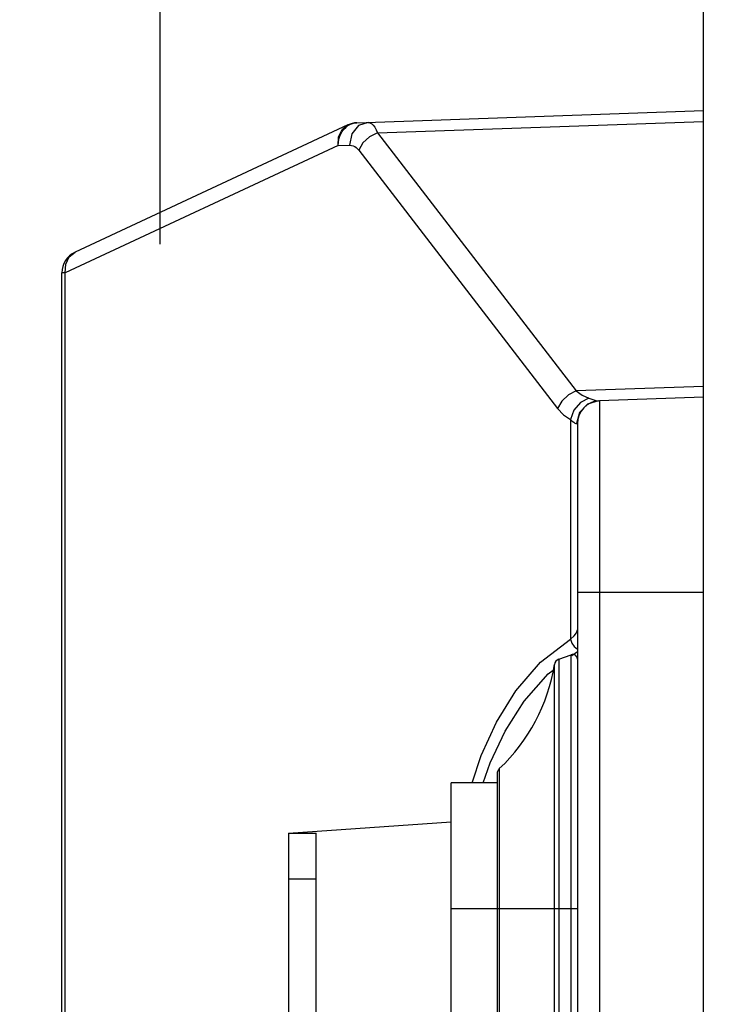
# Model space of a CAD drawing. Header units: millimetres. Extents: x 26456 to 27930, y -18123 to -17119.
# Tile 73 of 96: x 27055 to 27085, y -17310 to -17267. Entities that reach past the tile are written whole.
import ezdxf

# ---------------------------------------------------------------- set-up
doc = ezdxf.new("R2010")
doc.units = ezdxf.units.MM
doc.linetypes.add('ACAD_ISO02W100', pattern=[15, 12, -3])
for name, color, linetype in [('HG1-Y31201-Y31202SOLIDLINE', 7, 'Continuous'), ('Y31201-Y31202-PP-48_2SOLIDLINE', 7, 'Continuous'), ('Y31201-Y31202-PP-49_2SOLIDLINE', 7, 'Continuous'), ('Y31201-Y31202-PP-77_2SOLIDLINE', 7, 'Continuous'), ('图层2', 7, 'ACAD_ISO02W100')]:
    doc.layers.add(name, color=color, linetype=linetype)
doc.styles.add('STYLE1', font='txt.shx')
doc.dimstyles.new('11', dxfattribs={"dimtxt": 7, "dimasz": 6, "dimexe": 1.25, "dimexo": 0.625, "dimgap": 2, "dimtad": 1, "dimtxsty": 'STYLE1', "dimcen": 2.5, "dimclrd": 3, "dimclre": 3, "dimclrt": 3, "dimadec": 0, "dimazin": 0, "dimtfac": 1, "dimtmove": 0, "dimatfit": 3, "dimfxl": 1, "dimarcsym": 0})

# ---------------------------------------------------------------- blocks, each defined once
blk = doc.blocks.new('*D3')
at = {"layer": 'Defpoints', "color": 0, "linetype": 'ByBlock', "transparency": 16777216}
for p in [(27296.159, -17151.628), (27060.709, -17278.146), (27296.159, -17297.94)]:
    blk.add_point(p, dxfattribs=at)
at = {"layer": '图层2', "color": 3, "linetype": 'ByBlock', "lineweight": -2, "transparency": 16777216}
for p, q in [((27060.709, -17276.896), (27060.709, -17149.128)), ((27296.159, -17296.69), (27296.159, -17149.128)), ((27072.709, -17151.628), (27284.159, -17151.628))]:
    blk.add_line(p, q, dxfattribs=at)
at = {"layer": '图层2', "color": 3, "linetype": 'ByBlock', "transparency": 16777216}
for points in [[(27072.709, -17149.628), (27072.709, -17153.628), (27060.709, -17151.628)], [(27284.159, -17149.628), (27284.159, -17153.628), (27296.159, -17151.628)]]:
    blk.add_solid(points, dxfattribs=at)
at = {"layer": '图层2', "color": 3, "linetype": 'ByBlock', "transparency": 16777216, "insert": (27184.74, -17139.462), "char_height": 14, "attachment_point": 5, "style": 'STYLE1'}
blk.add_mtext('235,5mm [9,270in]', dxfattribs=at)
blk = doc.blocks.new('*D5')
at = {"layer": 'Defpoints', "color": 0, "linetype": 'ByBlock', "transparency": 16777216}
for p in [(27088.709, -17205.098), (27020.406, -17350.098), (27108.709, -17350.098)]:
    blk.add_point(p, dxfattribs=at)
at = {"layer": '图层2', "color": 3, "linetype": 'ByBlock', "lineweight": -2, "transparency": 16777216}
for p, q in [((27087.459, -17205.098), (27017.906, -17205.098)), ((27020.406, -17217.098), (27020.406, -17338.098)), ((27107.459, -17350.098), (27017.906, -17350.098)), ((27020.406, -17350.098), (27020.406, -17542.765))]:
    blk.add_line(p, q, dxfattribs=at)
at = {"layer": '图层2', "color": 3, "linetype": 'ByBlock', "transparency": 16777216}
for points in [[(27018.406, -17217.098), (27022.406, -17217.098), (27020.406, -17205.098)], [(27018.406, -17338.098), (27022.406, -17338.098), (27020.406, -17350.098)]]:
    blk.add_solid(points, dxfattribs=at)
at = {"layer": '图层2', "color": 3, "linetype": 'ByBlock', "transparency": 16777216, "insert": (27008.239, -17452.432), "char_height": 14, "attachment_point": 5, "rotation": 90, "style": 'STYLE1'}
blk.add_mtext('145mm [5,709in]', dxfattribs=at)

msp = doc.modelspace()

# ---------------------------------------------------------------- linework, layer by layer
at = {"layer": 'HG1-Y31201-Y31202SOLIDLINE', "color": 7}
for p, q in [((27069.284, -17271.593), (27084.409, -17271.065)), ((27068.897, -17271.686), (27056.987, -17277.24)), ((27069.364, -17271.72), (27069.068, -17272.084)), ((27069.776, -17271.576), (27069.364, -17271.72)), ((27070.181, -17272.03), (27084.409, -17271.533)), ((27069.068, -17272.084), (27068.963, -17272.575)), ((27070.181, -17272.03), (27078.862, -17283.291)), ((27068.471, -17272.593), (27056.561, -17278.146)), ((27068.471, -17272.593), (27068.48, -17272.442)), ((27068.471, -17272.593), (27068.963, -17272.575)), ((27069.368, -17272.795), (27078.049, -17284.057)), ((27056.561, -17278.146), (27056.579, -17277.767)), ((27056.409, -17339.747), (27056.409, -17278.146)), ((27056.561, -17278.146), (27056.409, -17278.146)), ((27056.561, -17339.747), (27056.561, -17278.146)), ((27084.409, -17283.097), (27078.862, -17283.291)), ((27079.825, -17283.725), (27079.348, -17283.87)), ((27084.409, -17283.565), (27079.875, -17283.723)), ((27079.875, -17283.723), (27079.875, -17319.797)), ((27078.756, -17284.133), (27078.606, -17284.551)), ((27078.606, -17284.551), (27078.606, -17294.137)), ((27078.877, -17284.724), (27078.909, -17284.723)), ((27078.909, -17284.723), (27078.909, -17329.97)), ((27084.409, -17292.098), (27078.909, -17292.098)), ((27078.672, -17294.85), (27078.909, -17294.668)), ((27077.635, -17295.643), (27077.851, -17295.477)), ((27074.805, -17300.398), (27075.106, -17299.527))]:
    msp.add_line(p, q, dxfattribs=at)
for points in [[(27068.471, -17272.593), (27068.489, -17272.214), (27068.639, -17271.895), (27068.897, -17271.686)], [(27068.48, -17272.442), (27068.504, -17272.306), (27068.542, -17272.183), (27068.591, -17272.071), (27068.65, -17271.97), (27068.719, -17271.878), (27068.801, -17271.794), (27068.896, -17271.72), (27069.008, -17271.659), (27069.137, -17271.614), (27069.284, -17271.593)], [(27069.776, -17271.576), (27069.859, -17271.591), (27069.934, -17271.636), (27070.003, -17271.704), (27070.066, -17271.793), (27070.125, -17271.9), (27070.181, -17272.03)], [(27070.181, -17272.03), (27069.836, -17272.207), (27069.55, -17272.476), (27069.368, -17272.795)], [(27068.963, -17272.575), (27069.048, -17272.581), (27069.123, -17272.603), (27069.192, -17272.636), (27069.254, -17272.679), (27069.313, -17272.731), (27069.368, -17272.795)], [(27056.579, -17277.767), (27056.729, -17277.448), (27056.987, -17277.24)], [(27078.862, -17283.291), (27078.517, -17283.469), (27078.231, -17283.738), (27078.049, -17284.057)], [(27078.862, -17283.291), (27079.122, -17283.477), (27079.416, -17283.614)], [(27079.416, -17283.614), (27079.045, -17283.798), (27078.756, -17284.133)], [(27079.416, -17283.614), (27079.538, -17283.657), (27079.634, -17283.687), (27079.713, -17283.709), (27079.776, -17283.722), (27079.825, -17283.725)], [(27078.049, -17284.057), (27078.311, -17284.341), (27078.606, -17284.551)], [(27079.348, -17283.87), (27079.002, -17284.234), (27078.877, -17284.724)], [(27078.606, -17284.551), (27078.686, -17284.617), (27078.751, -17284.665), (27078.802, -17284.698), (27078.844, -17284.718), (27078.877, -17284.724)], [(27074.314, -17300.398), (27074.716, -17299.202), (27075.376, -17297.757), (27076.231, -17296.378), (27077.302, -17295.139), (27078.606, -17294.137)], [(27078.606, -17294.137), (27078.774, -17293.988), (27078.876, -17293.847), (27078.909, -17293.72)], [(27078.606, -17294.137), (27078.662, -17294.308), (27078.769, -17294.457), (27078.909, -17294.562)], [(27075.106, -17299.527), (27075.752, -17298.15), (27076.588, -17296.833), (27077.635, -17295.643)]]:
    msp.add_lwpolyline(points, dxfattribs=at)
for centre, start, end in [((27069.319, -17272.593), 92, 115), ((27057.409, -17278.146), 115, 180), ((27079.909, -17284.723), 92, 180)]:
    msp.add_arc(centre, 1, start, end, dxfattribs=at)
at = {"layer": 'Y31201-Y31202-PP-48_2SOLIDLINE', "color": 7}
for p, q in [((27078.103, -17295.006), (27078.641, -17294.81)), ((27078.641, -17330.298), (27078.641, -17294.81)), ((27077.909, -17331.397), (27077.909, -17295.24)), ((27078.103, -17295.006), (27078.103, -17331.111)), ((27075.409, -17299.998), (27075.409, -17335.585)), ((27075.504, -17335.397), (27075.504, -17299.78)), ((27066.309, -17302.598), (27073.409, -17302.098)), ((27066.309, -17302.598), (27066.309, -17336.325)), ((27066.309, -17302.598), (27067.509, -17302.598)), ((27067.509, -17316.478), (27067.509, -17302.598)), ((27067.509, -17304.598), (27066.309, -17304.598)), ((27078.909, -17305.898), (27075.409, -17305.898))]:
    msp.add_line(p, q, dxfattribs=at)
for centre, radius, start, end in [((27078.709, -17294.998), 0.2, 0, 110), ((27070.012, -17293.963), 8, 313.3476, 350.81), ((27078.206, -17295.288), 0.3, 110, 170.81), ((27075.709, -17299.998), 0.3, 133.3476, 180)]:
    msp.add_arc(centre, radius, start, end, dxfattribs=at)
at = {"layer": 'Y31201-Y31202-PP-49_2SOLIDLINE', "color": 7}
for p, q in [((27073.409, -17335.798), (27073.409, -17300.398)), ((27075.409, -17300.398), (27073.409, -17300.398)), ((27075.409, -17305.898), (27073.409, -17305.898))]:
    msp.add_line(p, q, dxfattribs=at)
at = {"layer": 'Y31201-Y31202-PP-77_2SOLIDLINE', "color": 255}
msp.add_line((27084.409, -17350.098), (27084.409, -17205.098), dxfattribs=at)

# ---------------------------------------------------------------- dimensions: what is measured, and where the dimension line sits
at = {"layer": '图层2', "color": 3, "linetype": 'ByBlock'}
dim = msp.add_linear_dim(base=(27296.159477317, -17151.628383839), p1=(27060.709477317, -17278.146258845), p2=(27296.159477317, -17297.939700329), dimstyle='11', override={"dimscale": 2, "dimdec": 1, "dimpost": 'mm'}, dxfattribs=at)
dim.commit()
dim.dimension.update_dxf_attribs({"geometry": '*D3', "text_midpoint": (27184.740192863, -17151.628383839), "dimtype": 160})
dim = msp.add_linear_dim(base=(27020.406, -17350.098), p1=(27088.709, -17205.098), p2=(27108.709, -17350.098), angle=90, dimstyle='11', override={"dimscale": 2, "dimdec": 1, "dimpost": 'mm'}, dxfattribs=at)
dim.commit()
dim.dimension.update_dxf_attribs({"geometry": '*D5', "text_midpoint": (27020.406, -17452.432), "dimtype": 160})

doc.saveas('drawing.dxf')
